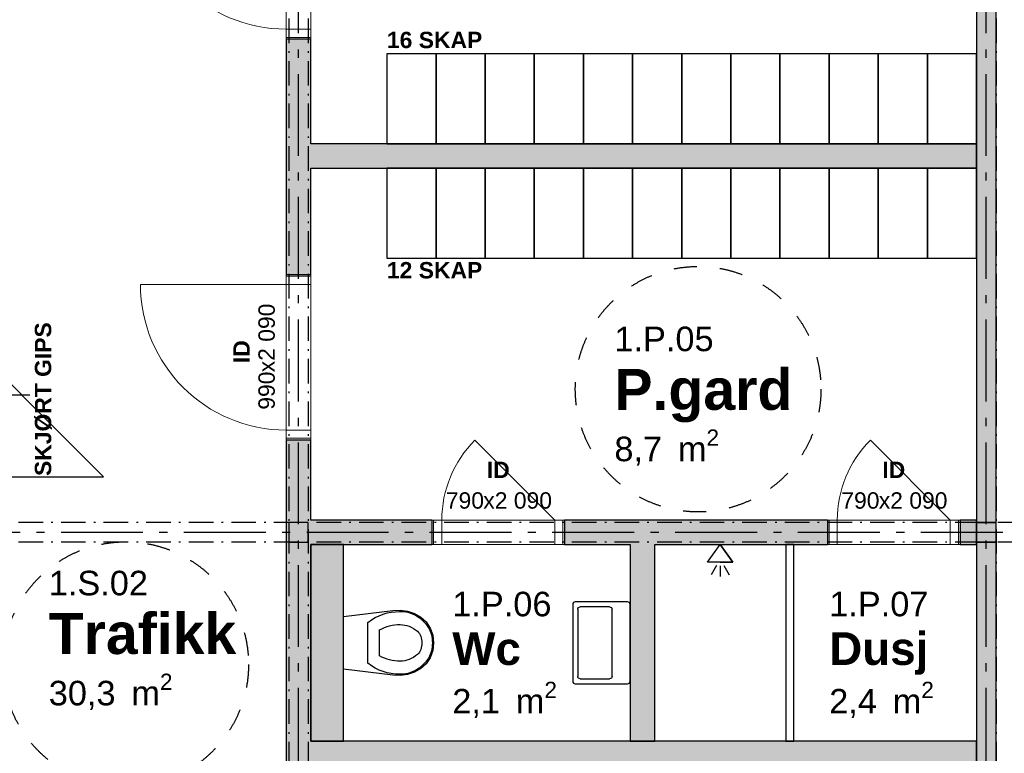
# Model space of a CAD drawing. Header units: millimetres. Extents: x 269 to 62306, y -15633 to 20300.
# Tile 66 of 90: x 30398 to 36410, y 8550 to 13033. Entities that reach past the tile are written whole.
import ezdxf
from ezdxf.enums import TextEntityAlignment as Align

# ---------------------------------------------------------------- set-up
doc = ezdxf.new("R2010")
doc.units = ezdxf.units.MM
doc.header["$LTSCALE"] = 0.5
doc.header["$MEASUREMENT"] = 0
for name, pattern in [('Akselinje', [1500, 1000, -200, 100, -200]), ('Dampsperre', [564.444444, 282.222222, -282.222222]), ('Over snittplan', [520, 300, -100, 20, -100]), ('PLINE', [0])]:
    doc.linetypes.add(name, pattern=pattern)
for name, color, linetype in [('222- Søyler', 7, 'Continuous'), ('222- Søyler  (Skravur)', 7, 'Continuous'), ('223- Bjelker', 7, 'Continuous'), ('242- Ikke-bærende innervegger', 7, 'Continuous'), ('242- Ikke-bærende innervegger (Skravur)', 7, 'Continuous'), ('242- Ikke-bærende innervegger (Skravur)(Nye konstruksjoner)', 7, 'Continuous'), ('242- Ikke-bærende innervegger(Nye konstruksjoner)', 7, 'Continuous'), ('244- Vinduer_ dører_ foldevegger(Nye konstruksjoner)', 7, 'Continuous'), ('245- Skjørt tekst', 7, 'Continuous'), ('315---A Utstyr for sanitærinstallasjoner(Nye konstruksjoner)', 7, 'Continuous'), ('621- Heiser(Nye konstruksjoner)', 7, 'Continuous'), ('68-- Inventar (løst)(Nye konstruksjoner)', 7, 'Continuous'), ('68-- Inventar (tekst)(Nye konstruksjoner)', 7, 'Continuous'), ('82-- Modullinjer', 7, 'Continuous'), ('852- Teknisk_symbolsk informasjon_ bygning(Nye konstruksjoner)', 7, 'Continuous'), ('862- M___Nettoareal(Nye konstruksjoner)', 7, 'Continuous'), ('862- M___Nettoareal(Tekst)(Nye konstruksjoner)', 7, 'Continuous'), ('Rullestolsirkler(Nye konstruksjoner)', 7, 'Continuous')]:
    doc.layers.add(name, color=color, linetype=linetype)
doc.layers.add('234- Vinduer_ dører_ porter(Nye konstruksjoner)', color=7, linetype='Continuous', lineweight=0)
doc.styles.add('GENERATED_STYLE_1', font='Arial.ttf')
doc.styles.add('GENERATED_STYLE_2', font='Arial Bold.ttf')

# ---------------------------------------------------------------- blocks, each defined once
blk = doc.blocks.new('P.gard_1.P.05_31', base_point=(34540.4, 10759.4))
at = {"layer": '862- M___Nettoareal(Tekst)(Nye konstruksjoner)', "insert": (34029, 10528.7), "char_height": 150, "attachment_point": 1, "style": 'GENERATED_STYLE_1'}
blk.add_mtext('\\A1;{\\pql;\\pt0,100;\\fArial|b0|i0|c0|p0;\\W1.000000;8,7\\fArial|b0|i0|c0|p0;\\W1.000000;\\A1{\\H.66x;\\S^  ;}\\fArial|b0|i0|c0|p0;\\W1.000000; m\\fArial|b0|i0|c0|p0;\\W1.000000;\\A1{\\H.66x;\\S2^  ;}}', dxfattribs=at)
at = {"layer": '862- M___Nettoareal(Tekst)(Nye konstruksjoner)'}
for tag, height, style, p in [('ROOM_NUMBER', 150, 'GENERATED_STYLE_1', (34029, 11157.3)), ('ROOM_NAME', 250, 'GENERATED_STYLE_2', (34029, 10898.7))]:
    blk.add_attdef(tag, text='', height=height, dxfattribs=dict(at, style=style)).set_placement(p, align=Align.TOP_LEFT)
blk = doc.blocks.new('Dusj_1.P.07_35', base_point=(35637.9, 9178.6))
at = {"layer": '862- M___Nettoareal(Tekst)(Nye konstruksjoner)', "insert": (35340.8, 8987.2), "char_height": 150, "attachment_point": 1, "style": 'GENERATED_STYLE_1'}
blk.add_mtext('\\A1;{\\pql;\\pt0,100;\\fArial|b0|i0|c0|p0;\\W1.000000;2,4\\fArial|b0|i0|c0|p0;\\W1.000000;\\A1{\\H.66x;\\S^  ;}\\fArial|b0|i0|c0|p0;\\W1.000000; m\\fArial|b0|i0|c0|p0;\\W1.000000;\\A1{\\H.66x;\\S2^  ;}}', dxfattribs=at)
at = {"layer": '862- M___Nettoareal(Tekst)(Nye konstruksjoner)'}
for tag, height, style, p in [('ROOM_NUMBER', 150, 'GENERATED_STYLE_1', (35340.8, 9537.2)), ('ROOM_NAME', 200, 'GENERATED_STYLE_2', (35340.8, 9290))]:
    blk.add_attdef(tag, text='', height=height, dxfattribs=dict(at, style=style)).set_placement(p, align=Align.TOP_LEFT)
blk = doc.blocks.new('Wc_1.P.06_36', base_point=(33334, 9178.6))
at = {"layer": '862- M___Nettoareal(Tekst)(Nye konstruksjoner)', "insert": (33039, 8987.2), "char_height": 150, "attachment_point": 1, "style": 'GENERATED_STYLE_1'}
blk.add_mtext('\\A1;{\\pql;\\pt0,100;\\fArial|b0|i0|c0|p0;\\W1.000000;2,1\\fArial|b0|i0|c0|p0;\\W1.000000;\\A1{\\H.66x;\\S^  ;}\\fArial|b0|i0|c0|p0;\\W1.000000; m\\fArial|b0|i0|c0|p0;\\W1.000000;\\A1{\\H.66x;\\S2^  ;}}', dxfattribs=at)
at = {"layer": '862- M___Nettoareal(Tekst)(Nye konstruksjoner)'}
for tag, height, style, p in [('ROOM_NUMBER', 150, 'GENERATED_STYLE_1', (33039, 9537.2)), ('ROOM_NAME', 200, 'GENERATED_STYLE_2', (33039, 9290))]:
    blk.add_attdef(tag, text='', height=height, dxfattribs=dict(at, style=style)).set_placement(p, align=Align.TOP_LEFT)
blk = doc.blocks.new('Trafikk_1.S.02_76', base_point=(31127.7, 9267.5))
at = {"layer": '862- M___Nettoareal(Tekst)(Nye konstruksjoner)', "insert": (30575, 9036.8), "char_height": 150, "attachment_point": 1, "style": 'GENERATED_STYLE_1'}
blk.add_mtext('\\A1;{\\pql;\\pt0,100;\\fArial|b0|i0|c0|p0;\\W1.000000;30,3\\fArial|b0|i0|c0|p0;\\W1.000000;\\A1{\\H.66x;\\S^  ;}\\fArial|b0|i0|c0|p0;\\W1.000000; m\\fArial|b0|i0|c0|p0;\\W1.000000;\\A1{\\H.66x;\\S2^  ;}}', dxfattribs=at)
at = {"layer": '862- M___Nettoareal(Tekst)(Nye konstruksjoner)'}
for tag, height, style, p in [('ROOM_NUMBER', 150, 'GENERATED_STYLE_1', (30575, 9665.4)), ('ROOM_NAME', 250, 'GENERATED_STYLE_2', (30575, 9406.8))]:
    blk.add_attdef(tag, text='', height=height, dxfattribs=dict(at, style=style)).set_placement(p, align=Align.TOP_LEFT)
blk = doc.blocks.new('Dør_5')
at = {"layer": '234- Vinduer_ dører_ porter(Nye konstruksjoner)', "linetype": 'PLINE'}
for p, q in [((445, 0), (445, 890)), ((-505, 0), (505, 0)), ((-495, 0), (-505, 0)), ((-505, 0), (-505, -150)), ((-445, 0), (-495, 0)), ((-495, 0), (-495, -150)), ((-445, 0), (445, 0)), ((-445, -150), (-445, 0)), ((495, 0), (445, 0)), ((445, 0), (445, -150)), ((495, 0), (505, 0)), ((495, -150), (495, 0)), ((505, 0), (505, -150)), ((-505, -150), (505, -150)), ((-495, -150), (-505, -150)), ((-495, -150), (-445, -150)), ((445, -150), (-445, -150)), ((445, -150), (495, -150)), ((495, -150), (505, -150))]:
    blk.add_line(p, q, dxfattribs=at)
blk.add_arc((445, 0), 890, 90, 180, dxfattribs=at)
at = {"layer": '244- Vinduer_ dører_ foldevegger(Nye konstruksjoner)', "linetype": 'PLINE'}
for p, q in [((-505, 0), (-505, -150)), ((-505, 0), (-505, -150)), ((505, 0), (505, -150)), ((505, 0), (505, -150))]:
    blk.add_line(p, q, dxfattribs=at)
blk = doc.blocks.new('Dørstempel_4')
at = {"layer": '852- Teknisk_symbolsk informasjon_ bygning(Nye konstruksjoner)', "char_height": 100, "attachment_point": 1, "rotation": 180, "style": 'GENERATED_STYLE_1'}
for s, insert in [('\\A1;{\\pql;\\pt0,100;\\fArial|b0|i0|c0|p0;\\W1.000000;x2\xa0090\\fArial|b0|i0|c0|p0;\\W1.000000;\\A1{\\H.66x;\\S^  ;}\\fArial|b0|i0|c0|p0;\\W1.000000;\\fArial|b0|i0|c0|p0;\\W1.000000;\\A1{\\H.66x;\\S^  ;}}', (91.5, -320)), ('\\A1;{\\pql;\\pt0,100;\\fArial|b0|i0|c0|p0;\\W1.000000;990\\fArial|b0|i0|c0|p0;\\W1.000000;\\A1{\\H.66x;\\S^  ;}\\fArial|b0|i0|c0|p0;\\W1.000000;\\fArial|b0|i0|c0|p0;\\W1.000000;\\A1{\\H.66x;\\S^  ;}}', (320.3, -320))]:
    blk.add_mtext(s, dxfattribs=dict(at, insert=insert))
at = {"layer": '852- Teknisk_symbolsk informasjon_ bygning(Nye konstruksjoner)', "style": 'GENERATED_STYLE_2'}
blk.add_attdef('AC_WIDO_ID', text='', height=100, rotation=180, dxfattribs=at).set_placement((0, -308.6), align=Align.BOTTOM_CENTER)
blk = doc.blocks.new('Dør_8')
at = {"layer": '234- Vinduer_ dører_ porter(Nye konstruksjoner)', "linetype": 'PLINE'}
for p, q in [((345, 0), (-142.9, 487.9)), ((-405, 0), (405, 0)), ((-395, 0), (-405, 0)), ((-405, 0), (-405, -150)), ((-345, 0), (-395, 0)), ((-395, 0), (-395, -150)), ((-345, 0), (345, 0)), ((-345, -150), (-345, 0)), ((395, 0), (345, 0)), ((345, 0), (345, -150)), ((395, 0), (405, 0)), ((395, -150), (395, 0)), ((405, 0), (405, -150)), ((-405, -150), (405, -150)), ((-395, -150), (-405, -150)), ((-395, -150), (-345, -150)), ((345, -150), (-345, -150)), ((345, -150), (395, -150)), ((395, -150), (405, -150))]:
    blk.add_line(p, q, dxfattribs=at)
blk.add_arc((345, 0), 690, 135, 180, dxfattribs=at)
at = {"layer": '244- Vinduer_ dører_ foldevegger(Nye konstruksjoner)', "linetype": 'PLINE'}
for p, q in [((-405, 0), (-405, -150)), ((-405, 0), (-405, -150)), ((405, 0), (405, -150)), ((405, 0), (405, -150))]:
    blk.add_line(p, q, dxfattribs=at)
blk = doc.blocks.new('Dørstempel_7')
at = {"layer": '852- Teknisk_symbolsk informasjon_ bygning(Nye konstruksjoner)', "char_height": 100, "attachment_point": 1, "style": 'GENERATED_STYLE_1'}
for s, insert in [('\\A1;{\\pql;\\pt0,100;\\fArial|b0|i0|c0|p0;\\W1.000000;790\\fArial|b0|i0|c0|p0;\\W1.000000;\\A1{\\H.66x;\\S^  ;}\\fArial|b0|i0|c0|p0;\\W1.000000;\\fArial|b0|i0|c0|p0;\\W1.000000;\\A1{\\H.66x;\\S^  ;}}', (-320.29, 170)), ('\\A1;{\\pql;\\pt0,100;\\fArial|b0|i0|c0|p0;\\W1.000000;x2\xa0090\\fArial|b0|i0|c0|p0;\\W1.000000;\\A1{\\H.66x;\\S^  ;}\\fArial|b0|i0|c0|p0;\\W1.000000;\\fArial|b0|i0|c0|p0;\\W1.000000;\\A1{\\H.66x;\\S^  ;}}', (-91.473, 170))]:
    blk.add_mtext(s, dxfattribs=dict(at, insert=insert))
at = {"layer": '852- Teknisk_symbolsk informasjon_ bygning(Nye konstruksjoner)', "style": 'GENERATED_STYLE_2'}
blk.add_attdef('AC_WIDO_ID', text='', height=100, dxfattribs=at).set_placement((0, 227.143), align=Align.BOTTOM_CENTER)
blk = doc.blocks.new('Standard grid marker')
at = {"layer": '82-- Modullinjer', "linetype": 'Akselinje'}
blk.add_line((200, 0), (18800, 0), dxfattribs=at)
at = {"layer": '82-- Modullinjer', "style": 'GENERATED_STYLE_2'}
blk.add_attdef('AC_MarkerText_1', text='', height=250, rotation=270, dxfattribs=at).set_placement((19482.1, -57.1), align=Align.TOP_CENTER)
blk = doc.blocks.new('Standard grid marker_4')
at = {"layer": '82-- Modullinjer', "linetype": 'Akselinje'}
blk.add_line((200, 0), (53500, 0), dxfattribs=at)
at = {"layer": '82-- Modullinjer', "style": 'GENERATED_STYLE_2'}
blk.add_attdef('AC_MarkerText_1', text='', height=250, rotation=180, dxfattribs=at).set_placement((54000, -239.3), align=Align.TOP_CENTER)
blk = doc.blocks.new('Servant')
at = {"layer": '315---A Utstyr for sanitærinstallasjoner(Nye konstruksjoner)', "linetype": 'PLINE'}
for p, q in [((-205, -110), (205, -110)), ((-220, -305), (-220, -125)), ((220, -125), (220, -305)), ((205, -320), (-205, -320))]:
    blk.add_line(p, q, dxfattribs=at)
at = {"layer": '315---A Utstyr for sanitærinstallasjoner(Nye konstruksjoner)', "linetype": 'PLINE', "flags": 128}
blk.add_lwpolyline([(-235, 0), (235, 0, -0.414214), (250, -15), (250, -335, -0.414214), (235, -350), (-235, -350, -0.414214), (-250, -335), (-250, -15, -0.414214)], format="xyb", close=True, dxfattribs=at)
at = {"layer": '315---A Utstyr for sanitærinstallasjoner(Nye konstruksjoner)', "linetype": 'PLINE'}
for centre, start, end in [((-205, -125), 90, 180), ((205, -125), 0, 90), ((-205, -305), 180, 270), ((205, -305), 270, 0)]:
    blk.add_arc(centre, 15, start, end, dxfattribs=at)
blk = doc.blocks.new('WC')
at = {"layer": '315---A Utstyr for sanitærinstallasjoner(Nye konstruksjoner)', "linetype": 'PLINE'}
for p, q in [((0, -148.7), (-124.5, -148.7)), ((124.5, -148.7), (0, -148.7)), ((0, -219.6), (-78.6, -219.6)), ((78.6, -219.6), (0, -219.6))]:
    blk.add_line(p, q, dxfattribs=at)
at = {"layer": '315---A Utstyr for sanitærinstallasjoner(Nye konstruksjoner)', "linetype": 'PLINE', "flags": 128}
blk.add_lwpolyline([(-193.6, -389.7), (-179.4, -432.4), (-157.7, -472.8), (-128.5, -504.7), (-90.7, -529.2), (-46.9, -544.7), (0, -550), (46.9, -544.7), (90.7, -529.2), (128.5, -504.7), (157.7, -472.8), (179.4, -432.4), (193.6, -389.7), (199.9, -345.5), (198.1, -301.1), (161.1, 0), (-161.1, 0), (-198.1, -301.1), (-199.9, -345.5)], close=True, dxfattribs=at)
at = {"layer": '315---A Utstyr for sanitærinstallasjoner(Nye konstruksjoner)', "linetype": 'PLINE'}
for centre, major_axis, start_param, end_param in [((295, -333.4), (486, 0), 2.612188, 3.165208), ((-295, -333.4), (486, 0), 6.259567, 6.812588), ((302.2, -341.7), (414, 0), 2.738768, 3.154495), ((-302.2, -341.7), (414, 0), 6.27028, 6.686008), ((102.2, -354.3), (293.6, 0), 3.085861, 3.98645), ((154.2, -345.1), (265.9, 0), 3.144841, 3.702507), ((-154.2, -345.1), (265.9, 0), 5.722267, 6.279932), ((-102.2, -354.3), (293.6, 0), 5.438324, 6.338913), ((0.9, -411.5), (89.4, 0), 3.778693, 4.701998), ((-0.9, -411.5), (89.4, 0), 4.72278, 5.646085), ((0.9, -423.5), (158.3, 0), 4.079884, 4.706528), ((-0.9, -423.5), (158.3, 0), 4.71825, 5.344894)]:
    blk.add_ellipse(centre, major_axis=major_axis, ratio=0.752422, start_param=start_param, end_param=end_param, dxfattribs=at)
blk = doc.blocks.new('Dusjgarnityr')
at = {"layer": '315---A Utstyr for sanitærinstallasjoner(Nye konstruksjoner)', "linetype": 'PLINE'}
for p, q in [((-78.075, -106.066), (0, 0)), ((78.075, -106.066), (0, 0)), ((0, -106.066), (-78.075, -106.066)), ((0, -106.066), (78.075, -106.066)), ((-23.027, -128.291), (-55.419, -184.792)), ((0, -130.341), (0, -195.469)), ((23.027, -128.291), (55.419, -184.792))]:
    blk.add_line(p, q, dxfattribs=at)
at = {"layer": '315---A Utstyr for sanitærinstallasjoner(Nye konstruksjoner)', "linetype": 'PLINE', "flags": 128}
blk.add_lwpolyline([(0, 0), (-78.075, -106.066), (78.075, -106.066)], close=True, dxfattribs=at)
blk = doc.blocks.new('Label_15', base_point=(30060, 10740))
at = {"layer": '245- Skjørt tekst', "linetype": 'PLINE'}
for p, q in [((29961, 10740), (30159, 10740)), ((30159, 10740), (30460, 10740))]:
    blk.add_line(p, q, dxfattribs=at)
at = {"layer": '245- Skjørt tekst', "insert": (30490, 10740), "char_height": 100, "attachment_point": 2, "rotation": 90, "style": 'GENERATED_STYLE_2'}
blk.add_mtext('\\A1;{\\pqc;\\pt0,1000;\\fArial|b1|i0|c0|p0;\\W1.000000;SKJØRT GIPS\\fArial|b1|i0|c0|p0;\\W1.000000;\\A1{\\H.66x;\\S^  ;}\\fArial|b1|i0|c0|p0;\\W1.000000;\\fArial|b1|i0|c0|p0;\\W1.000000;\\A1{\\H.66x;\\S^  ;}\\fArial|b1|i0|c0|p0;\\W1.000000; \\fArial|b1|i0|c0|p0;\\W1.000000;\\fArial|b1|i0|c0|p0;\\W1.000000;\\fArial|b1|i0|c0|p0;\\W1.000000;\\fArial|b1|i0|c0|p0;\\W1.000000;\\fArial|b1|i0|c0|p0;\\W1.000000;\\fArial|b1|i0|c0|p0;\\W1.000000;\\fArial|b1|i0|c0|p0;\\W1.000000;\\fArial|b1|i0|c0|p0;\\W1.000000;\\fArial|b1|i0|c0|p0;\\W1.000000;\\fArial|b1|i0|c0|p0;\\W1.000000;\\fArial|b1|i0|c0|p0;\\W1.000000;\\fArial|b1|i0|c0|p0;\\W1.000000;\\fArial|b1|i0|c0|p0;\\W1.000000;\\fArial|b1|i0|c0|p0;\\W1.000000;\\fArial|b1|i0|c0|p0;\\W1.000000;\\fArial|b1|i0|c0|p0;\\W1.000000;\\fArial|b1|i0|c0|p0;\\W1.000000;\\fArial|b1|i0|c0|p0;\\W1.000000;\\fArial|b1|i0|c0|p0;\\W1.000000;\\fArial|b1|i0|c0|p0;\\W1.000000;\\fArial|b1|i0|c0|p0;\\W1.000000;\\fArial|b1|i0|c0|p0;\\W1.000000;\\fArial|b1|i0|c0|p0;\\W1.000000;\\fArial|b1|i0|c0|p0;\\W1.000000;\\fArial|b1|i0|c0|p0;\\W1.000000;\\fArial|b1|i0|c0|p0;\\W1.000000;\\fArial|b1|i0|c0|p0;\\W1.000000;\\fArial|b1|i0|c0|p0;\\W1.000000;\\fArial|b1|i0|c0|p0;\\W1.000000;\\fArial|b1|i0|c0|p0;\\W1.000000;\\fArial|b1|i0|c0|p0;\\W1.000000;\\fArial|b1|i0|c0|p0;\\W1.000000;\\fArial|b1|i0|c0|p0;\\W1.000000;\\fArial|b1|i0|c0|p0;\\W1.000000;\\fArial|b1|i0|c0|p0;\\W1.000000;\\fArial|b1|i0|c0|p0;\\W1.000000;\\fArial|b1|i0|c0|p0;\\W1.000000;\\fArial|b1|i0|c0|p0;\\W1.000000;\\fArial|b1|i0|c0|p0;\\W1.000000;\\fArial|b1|i0|c0|p0;\\W1.000000;\\fArial|b1|i0|c0|p0;\\W1.000000;\\fArial|b1|i0|c0|p0;\\W1.000000;\\fArial|b1|i0|c0|p0;\\W1.000000;}', dxfattribs=at)

msp = doc.modelspace()

# ---------------------------------------------------------------- hatches: boundary and pattern name
at = {"layer": '222- Søyler  (Skravur)', "linetype": 'Continuous'}
for points in [[(32040, 9840), (32160, 9840), (32160, 9960), (32040, 9960)], [(36240, 9840), (36360, 9840), (36360, 9960), (36240, 9960)]]:
    msp.add_hatch(color=256, dxfattribs=at).paths.add_polyline_path(points)
at = {"layer": '242- Ikke-bærende innervegger (Skravur)', "linetype": 'Continuous'}
msp.add_hatch(color=256, dxfattribs=at).paths.add_polyline_path([(36240, 14040), (36240, 9960), (36360, 9960), (36360, 14040)])
at = {"layer": '242- Ikke-bærende innervegger (Skravur)(Nye konstruksjoner)', "linetype": 'Continuous'}
for points in [[(32025, 11475), (32175, 11475), (32175, 12915), (32025, 12915)], [(32175, 12125), (36240, 12125), (36240, 12275), (32175, 12275)], [(32025, 10465), (32025, 9900), (32175, 9900), (32175, 10465)], [(32175, 9825), (32915, 9825), (32915, 9975), (32175, 9975)], [(35330, 9975), (33725, 9975), (33725, 9825), (35330, 9825)], [(36140, 9825), (36240, 9825), (36240, 9975), (36140, 9975)], [(32025, 7625), (32175, 7625), (32175, 9900), (32025, 9900)], [(32375, 8625), (32375, 9825), (32175, 9825), (32175, 8625)], [(34275, 8625), (34275, 9825), (34125, 9825), (34125, 8625)], [(36360, 8145), (36360, 9840), (36240, 9840), (36240, 8145)], [(32175, 8475), (36240, 8475), (36240, 8625), (32175, 8625)]]:
    msp.add_hatch(color=256, dxfattribs=at).paths.add_polyline_path(points)

# ---------------------------------------------------------------- linework, layer by layer
at = {"layer": '222- Søyler', "linetype": 'PLINE', "flags": 128}
for points in [[(32040, 9840), (32160, 9840), (32160, 9960), (32040, 9960)], [(36240, 9840), (36360, 9840), (36360, 9960), (36240, 9960)]]:
    msp.add_lwpolyline(points, close=True, dxfattribs=at)
at = {"layer": '223- Bjelker', "linetype": 'Over snittplan'}
for p, q in [((32040, 14600), (32040, 360)), ((32160, 14600), (32160, 360)), ((36240, 14600), (36240, 360)), ((36360, 14600), (36360, 360)), ((53160, 9960), (27840, 9960)), ((53160, 9840), (27840, 9840))]:
    msp.add_line(p, q, dxfattribs=at)
at = {"layer": '242- Ikke-bærende innervegger', "linetype": 'PLINE', "flags": 128}
for points in [[(36240, 14040), (36240, 9960)], [(36360, 9960), (36360, 14040)], [(36240, 9960), (36360, 9960)]]:
    msp.add_lwpolyline(points, dxfattribs=at)
at = {"layer": '242- Ikke-bærende innervegger(Nye konstruksjoner)', "linetype": 'PLINE'}
for p, q in [((32025, 12915), (32175, 12915)), ((32025, 11475), (32175, 11475)), ((32025, 10465), (32175, 10465)), ((32915, 9975), (32915, 9825)), ((33725, 9975), (33725, 9825)), ((35330, 9975), (35330, 9825)), ((36140, 9975), (36140, 9825))]:
    msp.add_line(p, q, dxfattribs=at)
at = {"layer": '242- Ikke-bærende innervegger(Nye konstruksjoner)', "linetype": 'PLINE', "flags": 128}
for points in [[(32025, 12915), (32025, 11475)], [(32175, 12275), (32175, 12915)], [(36240, 12275), (32175, 12275)], [(36240, 12125), (36240, 12275)], [(32175, 11475), (32175, 12125)], [(32175, 12125), (36240, 12125)], [(32025, 10465), (32025, 9900)], [(32175, 9975), (32175, 10465)], [(32915, 9975), (32175, 9975)], [(35330, 9975), (33725, 9975)], [(36240, 9975), (36140, 9975)], [(36240, 9825), (36240, 9975)], [(32025, 9900), (32025, 7625)], [(32175, 8625), (32175, 9825)], [(32175, 9825), (32915, 9825)], [(32375, 9825), (32175, 9825)], [(32175, 9825), (32175, 8625)], [(32375, 8625), (32375, 9825)], [(33725, 9825), (34125, 9825)], [(34125, 9825), (34125, 8625)], [(34275, 9825), (35330, 9825)], [(34275, 8625), (34275, 9825)], [(36140, 9825), (36240, 9825)], [(36360, 9840), (36240, 9840)], [(36240, 9840), (36240, 8145)], [(36360, 8145), (36360, 9840)], [(36240, 8625), (32175, 8625)], [(32175, 8625), (32375, 8625)], [(34125, 8625), (34275, 8625)], [(36240, 8475), (36240, 8625)]]:
    msp.add_lwpolyline(points, dxfattribs=at)
at = {"layer": '315---A Utstyr for sanitærinstallasjoner(Nye konstruksjoner)', "linetype": 'PLINE', "flags": 128}
msp.add_lwpolyline([(35075, 8625), (35125, 8625), (35125, 9825), (35075, 9825)], close=True, dxfattribs=at)
at = {"layer": '621- Heiser(Nye konstruksjoner)', "linetype": 'PLINE', "flags": 128}
msp.add_lwpolyline([(29910, 10240), (30910, 10240), (29910, 11240)], close=True, dxfattribs=at)
at = {"layer": '68-- Inventar (løst)(Nye konstruksjoner)', "linetype": 'PLINE', "flags": 128}
for points in [[(32640, 12275), (32940, 12275), (32940, 12825), (32640, 12825)], [(32940, 12275), (33240, 12275), (33240, 12825), (32940, 12825)], [(33240, 12275), (33540, 12275), (33540, 12825), (33240, 12825)], [(33540, 12275), (33840, 12275), (33840, 12825), (33540, 12825)], [(33840, 12275), (34140, 12275), (34140, 12825), (33840, 12825)], [(34140, 12275), (34440, 12275), (34440, 12825), (34140, 12825)], [(34440, 12275), (34740, 12275), (34740, 12825), (34440, 12825)], [(34740, 12275), (35040, 12275), (35040, 12825), (34740, 12825)], [(35040, 12275), (35340, 12275), (35340, 12825), (35040, 12825)], [(35340, 12275), (35640, 12275), (35640, 12825), (35340, 12825)], [(35640, 12275), (35940, 12275), (35940, 12825), (35640, 12825)], [(35940, 12275), (36240, 12275), (36240, 12825), (35940, 12825)], [(32640, 11575), (32940, 11575), (32940, 12125), (32640, 12125)], [(32940, 11575), (33240, 11575), (33240, 12125), (32940, 12125)], [(33240, 11575), (33540, 11575), (33540, 12125), (33240, 12125)], [(33540, 11575), (33840, 11575), (33840, 12125), (33540, 12125)], [(33840, 11575), (34140, 11575), (34140, 12125), (33840, 12125)], [(34140, 11575), (34440, 11575), (34440, 12125), (34140, 12125)], [(34440, 11575), (34740, 11575), (34740, 12125), (34440, 12125)], [(34740, 11575), (35040, 11575), (35040, 12125), (34740, 12125)], [(35040, 11575), (35340, 11575), (35340, 12125), (35040, 12125)], [(35340, 11575), (35640, 11575), (35640, 12125), (35340, 12125)], [(35940, 12125), (35640, 12125), (35640, 11575), (35940, 11575)], [(36240, 12125), (35940, 12125), (35940, 11575), (36240, 11575)]]:
    msp.add_lwpolyline(points, close=True, dxfattribs=at)
at = {"layer": 'Rullestolsirkler(Nye konstruksjoner)', "linetype": 'Dampsperre'}
for centre in [(34540.4, 10775), (31044.9, 9092.3)]:
    msp.add_circle(centre, 750, dxfattribs=at)

# ---------------------------------------------------------------- block references
at = {"layer": '244- Vinduer_ dører_ foldevegger(Nye konstruksjoner)', "linetype": 'PLINE', "zscale": 1000, "rotation": 90}
for p in [(32025, 13420), (32025, 10970)]:
    msp.add_blockref('Dør_5', p, dxfattribs=at)
at = {"layer": '244- Vinduer_ dører_ foldevegger(Nye konstruksjoner)', "linetype": 'PLINE', "zscale": 1000}
for p in [(33320, 9975), (35735, 9975)]:
    msp.add_blockref('Dør_8', p, dxfattribs=at)
at = {"layer": '245- Skjørt tekst', "linetype": 'PLINE'}
msp.add_blockref('Label_15', (30060, 10740), dxfattribs=at)
at = {"layer": '315---A Utstyr for sanitærinstallasjoner(Nye konstruksjoner)', "linetype": 'PLINE', "xscale": -1, "zscale": 1000}
msp.add_blockref('Dusjgarnityr', (34675, 9825), dxfattribs=at)
for name, p, rotation in [('Servant', (34125, 9225), 270), ('WC', (32375, 9225), 90)]:
    msp.add_blockref(name, p, dxfattribs=dict(at, rotation=rotation))
at = {"layer": '82-- Modullinjer', "linetype": 'PLINE', "zscale": 1000}
for name, p, rotation in [('Standard grid marker', (32100, 0), 90), ('Standard grid marker', (36300, 0), 90), ('Standard grid marker_4', (54600, 9900), 180)]:
    msp.add_blockref(name, p, dxfattribs=dict(at, rotation=rotation))
at = {"layer": '852- Teknisk_symbolsk informasjon_ bygning(Nye konstruksjoner)'}
ref = msp.add_blockref('Dørstempel_4', (32175, 10970), dxfattribs=dict(at, rotation=270))
ref.add_attrib('AC_WIDO_ID', 'ID', dxfattribs={"color": 7, "height": 100, "rotation": 90, "style": 'GENERATED_STYLE_2'}).set_placement((31832.1, 11004.3), align=Align.BOTTOM_CENTER)
ref = msp.add_blockref('Dørstempel_7', (33320, 9975), dxfattribs=at)
ref.add_attrib('AC_WIDO_ID', 'ID', dxfattribs={"color": 7, "height": 100, "style": 'GENERATED_STYLE_2'}).set_placement((33320, 10202.1), align=Align.BOTTOM_CENTER)
ref = msp.add_blockref('Dørstempel_7', (35735, 9975), dxfattribs=at)
ref.add_attrib('AC_WIDO_ID', 'ID', dxfattribs={"color": 7, "height": 100, "style": 'GENERATED_STYLE_2'}).set_placement((35735, 10202.1), align=Align.BOTTOM_CENTER)
at = {"layer": '862- M___Nettoareal(Nye konstruksjoner)', "linetype": 'Continuous'}
ref = msp.add_blockref('P.gard_1.P.05_31', (34540.4, 10759.4), dxfattribs=at)
ref.add_attrib('ROOM_NAME', 'P.gard', dxfattribs={"layer": '862- M___Nettoareal(Tekst)(Nye konstruksjoner)', "color": 7, "height": 250, "style": 'GENERATED_STYLE_2'}).set_placement((34029, 10898.7), align=Align.TOP_LEFT)
ref.add_attrib('ROOM_NUMBER', '1.P.05', dxfattribs={"layer": '862- M___Nettoareal(Tekst)(Nye konstruksjoner)', "color": 7, "height": 150, "style": 'GENERATED_STYLE_1'}).set_placement((34029, 11157.3), align=Align.TOP_LEFT)
ref = msp.add_blockref('Trafikk_1.S.02_76', (31127.7, 9267.5), dxfattribs=at)
ref.add_attrib('ROOM_NAME', 'Trafikk', dxfattribs={"layer": '862- M___Nettoareal(Tekst)(Nye konstruksjoner)', "color": 7, "height": 250, "style": 'GENERATED_STYLE_2'}).set_placement((30575, 9406.8), align=Align.TOP_LEFT)
ref.add_attrib('ROOM_NUMBER', '1.S.02', dxfattribs={"layer": '862- M___Nettoareal(Tekst)(Nye konstruksjoner)', "color": 7, "height": 150, "style": 'GENERATED_STYLE_1'}).set_placement((30575, 9665.4), align=Align.TOP_LEFT)
ref = msp.add_blockref('Wc_1.P.06_36', (33334, 9178.6), dxfattribs=at)
ref.add_attrib('ROOM_NAME', 'Wc', dxfattribs={"layer": '862- M___Nettoareal(Tekst)(Nye konstruksjoner)', "color": 7, "height": 200, "style": 'GENERATED_STYLE_2'}).set_placement((33039, 9290), align=Align.TOP_LEFT)
ref.add_attrib('ROOM_NUMBER', '1.P.06', dxfattribs={"layer": '862- M___Nettoareal(Tekst)(Nye konstruksjoner)', "color": 7, "height": 150, "style": 'GENERATED_STYLE_1'}).set_placement((33039, 9537.2), align=Align.TOP_LEFT)
ref = msp.add_blockref('Dusj_1.P.07_35', (35637.9, 9178.6), dxfattribs=at)
ref.add_attrib('ROOM_NAME', 'Dusj', dxfattribs={"layer": '862- M___Nettoareal(Tekst)(Nye konstruksjoner)', "color": 7, "height": 200, "style": 'GENERATED_STYLE_2'}).set_placement((35340.8, 9290), align=Align.TOP_LEFT)
ref.add_attrib('ROOM_NUMBER', '1.P.07', dxfattribs={"layer": '862- M___Nettoareal(Tekst)(Nye konstruksjoner)', "color": 7, "height": 150, "style": 'GENERATED_STYLE_1'}).set_placement((35340.8, 9537.2), align=Align.TOP_LEFT)

# ---------------------------------------------------------------- texts
at = {"layer": '68-- Inventar (tekst)(Nye konstruksjoner)', "linetype": 'Continuous', "char_height": 100, "attachment_point": 4, "style": 'GENERATED_STYLE_2'}
for s, insert in [('\\A1;{\\pql;\\fArial|b1|i0|c0|p0;\\W1.000000;16 SKAP}', (32640, 12908.4)), ('\\A1;{\\pql;\\fArial|b1|i0|c0|p0;\\W1.000000;12 SKAP}', (32640, 11501.3))]:
    msp.add_mtext(s, dxfattribs=dict(at, insert=insert))

doc.saveas('drawing.dxf')
